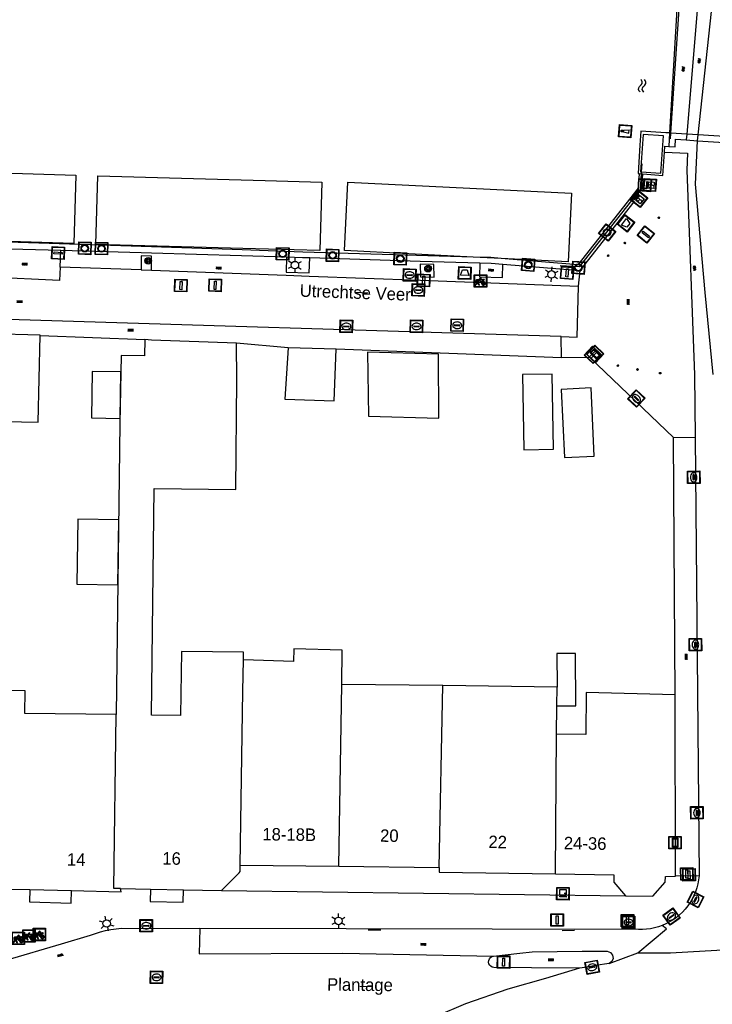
# Model space of a CAD drawing. Header units: metres. Extents: x 93870 to 95789, y 463036 to 464040.
# Tile 164 of 256: x 94489 to 94545, y 463390 to 463469. Entities that reach past the tile are written whole.
import ezdxf
from ezdxf.enums import TextEntityAlignment as Align

# ---------------------------------------------------------------- set-up
doc = ezdxf.new("R2010")
doc.units = ezdxf.units.M
doc.header["$LTSCALE"] = 25.4
for name, color, linetype in [('B_BEBOUWINGSGRENS_0', 1, 'Continuous'), ('B_LUIFEL_1', 200, 'Continuous'), ('B_TUSSENMUUR_0', 7, 'Continuous'), ('B_WOONBOOT_LIJN_0', 1, 'Continuous'), ('G_GRENS_ALGEMEEN_0', 7, 'Continuous'), ('K_KUNSTWERKGRENS_0', 1, 'Continuous'), ('K_KUNSTWERKGRENS_1', 1, 'Continuous'), ('Q_BALUSTRADE_LIJN_1', 193, 'Continuous'), ('Q_BLOEMBAK_0', 93, 'Continuous'), ('Q_BOOM_0', 3, 'Continuous'), ('Q_BRANDKRAAN_0', 5, 'Continuous'), ('Q_CAI-KAST_0', 10, 'Continuous'), ('Q_ELEKTRAKAST_0', 7, 'Continuous'), ('Q_FIETSENREK_0', 6, 'Continuous'), ('Q_INSPECTIE_OF_RIOOLPUT_0', 253, 'Continuous'), ('Q_KOLK_0', 254, 'Continuous'), ('Q_LICHTMAST_0', 2, 'Continuous'), ('Q_LIJNAFWATERING_LIJN_0', 7, 'Continuous'), ('Q_MEERPAAL_0', 7, 'Continuous'), ('Q_MEERRING_0', 7, 'Continuous'), ('Q_SLAGBOOM_0', 7, 'Continuous'), ('Q_STRAATNAAMBORD_0', 7, 'Continuous'), ('Q_VERKEERSBORDPAAL_0', 40, 'Continuous'), ('Q_VERKEERSREGELINSTALLATIEPAAL', 40, 'Continuous'), ('Q_WATERLEIDINGPUT_0', 5, 'Continuous'), ('Q_ZAND_ZOUTBAK_0', 7, 'Continuous'), ('S_GBKN_SYMBOOL_GV_GROOT_0', 7, 'Continuous'), ('S_GBKN_SYMBOOL_GV_GROOT_1', 7, 'Continuous'), ('S_GBKN_SYMBOOL_OV_GROOT_0', 7, 'Continuous'), ('S_GBKN_SYMBOOL_WATER_0', 7, 'Continuous'), ('T_HEK_0', 57, 'Continuous'), ('T_HEK_LIJN_0', 6, 'Continuous'), ('T_MUUR_30CM_0', 10, 'Continuous'), ('V_WEGGRENS_0', 7, 'Continuous'), ('V_WEGGRENS_1', 7, 'Continuous'), ('W_WATERGRENS_0', 5, 'Continuous'), ('Z_GBKN_HUISNUMMER_0', 252, 'Continuous'), ('Z_STRAATNAAM_0', 252, 'Continuous')]:
    doc.layers.add(name, color=color, linetype=linetype)
for name, color, linetype, true_color in [('Q_AFSLUITPAAL_0', 7, 'Continuous', 0xf86a3a), ('Q_PAAL_STEEN_0', 7, 'Continuous', 0xa97373), ('Q_PAALTJE_0', 7, 'Continuous', 0x666666)]:
    doc.layers.add(name, color=color, linetype=linetype, true_color=true_color)

# ---------------------------------------------------------------- blocks, each defined once
blk = doc.blocks.new('Q_BLOEMBAK')
for points in [[(-0.5, 0.5), (0.5, 0.5), (0.5, -0.5), (-0.5, -0.5)], [(-0.336, 0.197), (0.331, 0.197), (0.19, -0.251), (-0.196, -0.251)]]:
    blk.add_lwpolyline(points, close=True)
blk.add_lwpolyline([(-0.442, 0.464), (0.438, 0.464, -0.414214), (0.459, 0.442), (0.459, -0.437, -0.414214), (0.438, -0.459), (-0.442, -0.459, -0.414214), (-0.463, -0.437), (-0.463, 0.442), (-0.463, 0.444), (-0.463, 0.446), (-0.463, 0.448), (-0.462, 0.45), (-0.461, 0.451), (-0.46, 0.453), (-0.459, 0.455), (-0.458, 0.456), (-0.457, 0.457), (-0.456, 0.459), (-0.454, 0.46), (-0.453, 0.461), (-0.451, 0.462), (-0.449, 0.462), (-0.447, 0.463), (-0.446, 0.463), (-0.444, 0.464), (-0.442, 0.464)], format="xyb")
blk = doc.blocks.new('Q_ZAND_ZOUTBAK')
for points in [[(-0.5, 0.5), (0.5, 0.5), (0.5, -0.5), (-0.5, -0.5)], [(-0.336, 0.197), (0.331, 0.197), (0.19, -0.251), (-0.196, -0.251)]]:
    blk.add_lwpolyline(points, close=True)
blk.add_lwpolyline([(-0.442, 0.464), (0.438, 0.464, -0.414214), (0.459, 0.442), (0.459, -0.437, -0.414214), (0.438, -0.459), (-0.442, -0.459, -0.414214), (-0.463, -0.437), (-0.463, 0.442), (-0.463, 0.444), (-0.463, 0.446), (-0.463, 0.448), (-0.462, 0.45), (-0.461, 0.451), (-0.46, 0.453), (-0.459, 0.455), (-0.458, 0.456), (-0.457, 0.457), (-0.456, 0.459), (-0.454, 0.46), (-0.453, 0.461), (-0.451, 0.462), (-0.449, 0.462), (-0.447, 0.463), (-0.446, 0.463), (-0.444, 0.464), (-0.442, 0.464)], format="xyb")
blk = doc.blocks.new('Q_STRAATNAAMBORD')
for points in [[(-0.5, 0.5), (0.5, 0.5), (0.5, -0.5), (-0.5, -0.5)], [(-0.369, 0.22), (0.358, 0.22), (0.358, -0.214), (-0.369, -0.214)]]:
    blk.add_lwpolyline(points, close=True)
for points in [[(-0.442, 0.464), (0.438, 0.464, -0.414214), (0.459, 0.442), (0.459, -0.437, -0.414214), (0.438, -0.459), (-0.442, -0.459, -0.414214), (-0.463, -0.437), (-0.463, 0.442), (-0.463, 0.444), (-0.463, 0.446), (-0.463, 0.448), (-0.462, 0.45), (-0.461, 0.451), (-0.46, 0.453), (-0.459, 0.455), (-0.458, 0.456), (-0.457, 0.457), (-0.456, 0.459), (-0.454, 0.46), (-0.453, 0.461), (-0.451, 0.462), (-0.449, 0.462), (-0.447, 0.463), (-0.446, 0.463), (-0.444, 0.464), (-0.442, 0.464)], [(-0.287, 0.16), (0.281, 0.16, -0.414214), (0.303, 0.139), (0.303, -0.134, -0.414214), (0.281, -0.156), (-0.287, -0.156, -0.414214), (-0.308, -0.134), (-0.308, 0.139), (-0.308, 0.14), (-0.308, 0.142), (-0.307, 0.144), (-0.307, 0.146), (-0.306, 0.148), (-0.305, 0.149), (-0.304, 0.151), (-0.303, 0.152), (-0.302, 0.154), (-0.3, 0.155), (-0.299, 0.156), (-0.297, 0.157), (-0.296, 0.158), (-0.294, 0.159), (-0.292, 0.159), (-0.29, 0.16), (-0.288, 0.16), (-0.287, 0.16)]]:
    blk.add_lwpolyline(points, format="xyb")
blk = doc.blocks.new('Q_CAI-KAST')
for points in [[(-0.5, 0.5), (0.5, 0.5), (0.5, -0.5), (-0.5, -0.5)], [(-0.262, 0.264), (0.25, 0.264), (0.25, 0.187), (-0.262, 0.187)], [(-0.262, 0.107), (0.25, 0.107), (0.25, -0.332), (-0.262, -0.332)]]:
    blk.add_lwpolyline(points, close=True)
blk.add_lwpolyline([(-0.442, 0.464), (0.438, 0.464, -0.414214), (0.459, 0.442), (0.459, -0.437, -0.414214), (0.438, -0.459), (-0.442, -0.459, -0.414214), (-0.463, -0.437), (-0.463, 0.442), (-0.463, 0.444), (-0.463, 0.446), (-0.463, 0.448), (-0.462, 0.45), (-0.461, 0.451), (-0.46, 0.453), (-0.459, 0.455), (-0.458, 0.456), (-0.457, 0.457), (-0.456, 0.459), (-0.454, 0.46), (-0.453, 0.461), (-0.451, 0.462), (-0.449, 0.462), (-0.447, 0.463), (-0.446, 0.463), (-0.444, 0.464), (-0.442, 0.464)], format="xyb")
blk.add_circle((-0.177, -0.034), 0.0354)
blk = doc.blocks.new('Q_ELEKTRAKAST')
for points in [[(-0.5, 0.5), (0.5, 0.5), (0.5, -0.5), (-0.5, -0.5)], [(-0.262, 0.264), (0.25, 0.264), (0.25, 0.187), (-0.262, 0.187)], [(-0.262, 0.107), (0.25, 0.107), (0.25, -0.332), (-0.262, -0.332)]]:
    blk.add_lwpolyline(points, close=True)
blk.add_lwpolyline([(-0.442, 0.464), (0.438, 0.464, -0.414214), (0.459, 0.442), (0.459, -0.437, -0.414214), (0.438, -0.459), (-0.442, -0.459, -0.414214), (-0.463, -0.437), (-0.463, 0.442), (-0.463, 0.444), (-0.463, 0.446), (-0.463, 0.448), (-0.462, 0.45), (-0.461, 0.451), (-0.46, 0.453), (-0.459, 0.455), (-0.458, 0.456), (-0.457, 0.457), (-0.456, 0.459), (-0.454, 0.46), (-0.453, 0.461), (-0.451, 0.462), (-0.449, 0.462), (-0.447, 0.463), (-0.446, 0.463), (-0.444, 0.464), (-0.442, 0.464)], format="xyb")
blk.add_lwpolyline([(-0.177, 0.001, -1), (-0.177, -0.069, -1)], format="xyb", close=True)
blk.add_lwpolyline([(0.044, 0.088), (-0.056, -0.112), (0.044, -0.112), (-0.056, -0.312)])
blk = doc.blocks.new('Q_LICHTMAST')
for points in [[(-0.26, 0.15), (-0.52, 0.3)], [(0, 0.3), (0, 0.6)], [(0.26, 0.15), (0.52, 0.3)], [(-0.26, -0.15), (-0.52, -0.3)], [(0, -0.3), (0, -0.6)], [(0.26, -0.15), (0.52, -0.3)]]:
    blk.add_lwpolyline(points)
blk.add_circle((0, 0), 0.3)
blk = doc.blocks.new('Q_VERKEERSREGELINSTALLATIEPAAL')
for points in [[(-0.5, 0.5), (0.5, 0.5), (0.5, -0.5), (-0.5, -0.5)], [(-0.08, 0.333), (0.071, 0.333), (0.071, -0.329), (-0.08, -0.329)]]:
    blk.add_lwpolyline(points, close=True)
blk.add_lwpolyline([(-0.442, 0.464), (0.438, 0.464, -0.414214), (0.459, 0.442), (0.459, -0.437, -0.414214), (0.438, -0.459), (-0.442, -0.459, -0.414214), (-0.463, -0.437), (-0.463, 0.442), (-0.463, 0.444), (-0.463, 0.446), (-0.463, 0.448), (-0.462, 0.45), (-0.461, 0.451), (-0.46, 0.453), (-0.459, 0.455), (-0.458, 0.456), (-0.457, 0.457), (-0.456, 0.459), (-0.454, 0.46), (-0.453, 0.461), (-0.451, 0.462), (-0.449, 0.462), (-0.447, 0.463), (-0.446, 0.463), (-0.444, 0.464), (-0.442, 0.464)], format="xyb")
blk = doc.blocks.new('Q_VERKEERSBORDPAAL')
for points in [[(-0.5, 0.5), (0.5, 0.5), (0.5, -0.5), (-0.5, -0.5)], [(-0.08, 0.333), (0.071, 0.333), (0.071, -0.329), (-0.08, -0.329)]]:
    blk.add_lwpolyline(points, close=True)
blk.add_lwpolyline([(-0.442, 0.464), (0.438, 0.464, -0.414214), (0.459, 0.442), (0.459, -0.437, -0.414214), (0.438, -0.459), (-0.442, -0.459, -0.414214), (-0.463, -0.437), (-0.463, 0.442), (-0.463, 0.444), (-0.463, 0.446), (-0.463, 0.448), (-0.462, 0.45), (-0.461, 0.451), (-0.46, 0.453), (-0.459, 0.455), (-0.458, 0.456), (-0.457, 0.457), (-0.456, 0.459), (-0.454, 0.46), (-0.453, 0.461), (-0.451, 0.462), (-0.449, 0.462), (-0.447, 0.463), (-0.446, 0.463), (-0.444, 0.464), (-0.442, 0.464)], format="xyb")
blk = doc.blocks.new('Q_AFSLUITPAAL')
for points in [[(-0.5, 0.5), (0.5, 0.5), (0.5, -0.5), (-0.5, -0.5)], [(-0.08, 0.333), (0.071, 0.333), (0.071, -0.329), (-0.08, -0.329)]]:
    blk.add_lwpolyline(points, close=True)
blk.add_lwpolyline([(-0.442, 0.464), (0.438, 0.464, -0.414214), (0.459, 0.442), (0.459, -0.437, -0.414214), (0.438, -0.459), (-0.442, -0.459, -0.414214), (-0.463, -0.437), (-0.463, 0.442), (-0.463, 0.444), (-0.463, 0.446), (-0.463, 0.448), (-0.462, 0.45), (-0.461, 0.451), (-0.46, 0.453), (-0.459, 0.455), (-0.458, 0.456), (-0.457, 0.457), (-0.456, 0.459), (-0.454, 0.46), (-0.453, 0.461), (-0.451, 0.462), (-0.449, 0.462), (-0.447, 0.463), (-0.446, 0.463), (-0.444, 0.464), (-0.442, 0.464)], format="xyb")
blk = doc.blocks.new('Q_PAAL_STEEN')
for points in [[(-0.5, 0.5), (0.5, 0.5), (0.5, -0.5), (-0.5, -0.5)], [(-0.08, 0.333), (0.071, 0.333), (0.071, -0.329), (-0.08, -0.329)]]:
    blk.add_lwpolyline(points, close=True)
blk.add_lwpolyline([(-0.442, 0.464), (0.438, 0.464, -0.414214), (0.459, 0.442), (0.459, -0.437, -0.414214), (0.438, -0.459), (-0.442, -0.459, -0.414214), (-0.463, -0.437), (-0.463, 0.442), (-0.463, 0.444), (-0.463, 0.446), (-0.463, 0.448), (-0.462, 0.45), (-0.461, 0.451), (-0.46, 0.453), (-0.459, 0.455), (-0.458, 0.456), (-0.457, 0.457), (-0.456, 0.459), (-0.454, 0.46), (-0.453, 0.461), (-0.451, 0.462), (-0.449, 0.462), (-0.447, 0.463), (-0.446, 0.463), (-0.444, 0.464), (-0.442, 0.464)], format="xyb")
blk = doc.blocks.new('Q_PAALTJE')
at = {"color": 251, "true_color": 0x666666, "xscale": 0.1, "yscale": 0.1, "zscale": 0.01}
blk.add_blockref('Q_PAAL_STEEN', (0, 0), dxfattribs=at)
blk = doc.blocks.new('Q_KOLK')
blk.add_lwpolyline([(-0.5, 0.5), (0.5, 0.5), (0.5, -0.5), (-0.5, -0.5)], close=True)
for points in [[(-0.442, 0.464), (0.438, 0.464, -0.414214), (0.459, 0.442), (0.459, -0.437, -0.414214), (0.438, -0.459), (-0.442, -0.459, -0.414214), (-0.463, -0.437), (-0.463, 0.442, -0.414214), (-0.442, 0.464)], [(-0.345, 0.105, 0.380426), (-0.276, -0.18)], [(-0.008, 0.266, 0.240218), (-0.345, 0.105)], [(-0.194, 0.045, 0.853344), (-0.194, -0.032)], [(0.331, 0.111, 0.240191), (-0.008, 0.266)], [(0.185, -0.032, 0.849746), (0.185, 0.045)], [(0.267, -0.176, 0.380426), (0.331, 0.111)], [(-0.276, -0.18, 0.148452), (0.012, -0.257)], [(0.012, -0.257, 0.131742), (0.267, -0.176)]]:
    blk.add_lwpolyline(points, format="xyb")
for points in [[(-0.194, 0.045), (0.185, 0.045)], [(0.185, -0.032), (-0.194, -0.032)]]:
    blk.add_lwpolyline(points)
blk = doc.blocks.new('Q_BRANDKRAAN')
blk.add_lwpolyline([(-0.5, 0.5), (0.5, 0.5), (0.5, -0.5), (-0.5, -0.5)], close=True)
for points in [[(-0.442, 0.464), (0.438, 0.464, -0.414214), (0.459, 0.442), (0.459, -0.437, -0.414214), (0.438, -0.459), (-0.442, -0.459, -0.414214), (-0.463, -0.437), (-0.463, 0.442), (-0.463, 0.444), (-0.463, 0.446), (-0.463, 0.448), (-0.462, 0.45), (-0.461, 0.451), (-0.46, 0.453), (-0.459, 0.455), (-0.458, 0.456), (-0.457, 0.457), (-0.456, 0.459), (-0.454, 0.46), (-0.453, 0.461), (-0.451, 0.462), (-0.449, 0.462), (-0.447, 0.463), (-0.446, 0.463), (-0.444, 0.464), (-0.442, 0.464)], [(-0.345, 0.105, 0.380426), (-0.276, -0.18)], [(-0.008, 0.266, 0.240218), (-0.345, 0.105)], [(-0.194, 0.045, 0.853344), (-0.194, -0.032)], [(0.331, 0.111, 0.240191), (-0.008, 0.266)], [(0.185, -0.032, 0.849746), (0.185, 0.045)], [(0.267, -0.176, 0.380426), (0.331, 0.111)], [(-0.276, -0.18, 0.148452), (0.012, -0.257)], [(0.012, -0.257, 0.131742), (0.267, -0.176)]]:
    blk.add_lwpolyline(points, format="xyb")
for points in [[(-0.194, 0.045), (0.185, 0.045)], [(0.185, -0.032), (-0.194, -0.032)]]:
    blk.add_lwpolyline(points)
blk = doc.blocks.new('Q_WATERLEIDINGPUT')
blk.add_lwpolyline([(-0.5, 0.5), (0.5, 0.5), (0.5, -0.5), (-0.5, -0.5)], close=True)
for points in [[(-0.442, 0.464), (0.438, 0.464, -0.414214), (0.459, 0.442), (0.459, -0.437, -0.414214), (0.438, -0.459), (-0.442, -0.459, -0.414214), (-0.463, -0.437), (-0.463, 0.442), (-0.463, 0.444), (-0.463, 0.446), (-0.463, 0.448), (-0.462, 0.45), (-0.461, 0.451), (-0.46, 0.453), (-0.459, 0.455), (-0.458, 0.456), (-0.457, 0.457), (-0.456, 0.459), (-0.454, 0.46), (-0.453, 0.461), (-0.451, 0.462), (-0.449, 0.462), (-0.447, 0.463), (-0.446, 0.463), (-0.444, 0.464), (-0.442, 0.464)], [(-0.345, 0.105, 0.380426), (-0.276, -0.18)], [(-0.008, 0.266, 0.240218), (-0.345, 0.105)], [(-0.194, 0.045, 0.853344), (-0.194, -0.032)], [(0.331, 0.111, 0.240191), (-0.008, 0.266)], [(0.185, -0.032, 0.849746), (0.185, 0.045)], [(0.267, -0.176, 0.380426), (0.331, 0.111)], [(-0.276, -0.18, 0.148452), (0.012, -0.257)], [(0.012, -0.257, 0.131742), (0.267, -0.176)]]:
    blk.add_lwpolyline(points, format="xyb")
for points in [[(-0.194, 0.045), (0.185, 0.045)], [(0.185, -0.032), (-0.194, -0.032)]]:
    blk.add_lwpolyline(points)
blk = doc.blocks.new('Q_INSPECTIE_OF_RIOOLPUT')
blk.add_lwpolyline([(-0.5, 0.5), (0.5, 0.5), (0.5, -0.5), (-0.5, -0.5)], close=True)
for points in [[(-0.442, 0.464), (0.438, 0.464, -0.414214), (0.459, 0.442), (0.459, -0.437, -0.414214), (0.438, -0.459), (-0.442, -0.459, -0.414214), (-0.463, -0.437), (-0.463, 0.442), (-0.463, 0.444), (-0.463, 0.446), (-0.463, 0.448), (-0.462, 0.45), (-0.461, 0.451), (-0.46, 0.453), (-0.459, 0.455), (-0.458, 0.456), (-0.457, 0.457), (-0.456, 0.459), (-0.454, 0.46), (-0.453, 0.461), (-0.451, 0.462), (-0.449, 0.462), (-0.447, 0.463), (-0.446, 0.463), (-0.444, 0.464), (-0.442, 0.464)], [(-0.345, 0.105, 0.380426), (-0.276, -0.18)], [(-0.008, 0.266, 0.240218), (-0.345, 0.105)], [(-0.194, 0.045, 0.853344), (-0.194, -0.032)], [(0.331, 0.111, 0.240191), (-0.008, 0.266)], [(0.185, -0.032, 0.849746), (0.185, 0.045)], [(0.267, -0.176, 0.380426), (0.331, 0.111)], [(-0.276, -0.18, 0.148452), (0.012, -0.257)], [(0.012, -0.257, 0.131742), (0.267, -0.176)]]:
    blk.add_lwpolyline(points, format="xyb")
for points in [[(-0.194, 0.045), (0.185, 0.045)], [(0.185, -0.032), (-0.194, -0.032)]]:
    blk.add_lwpolyline(points)
blk = doc.blocks.new('Q_SLAGBOOM')
blk.add_lwpolyline([(-0.5, 0.5), (0.5, 0.5), (0.5, -0.5), (-0.5, -0.5)], close=True)
blk.add_lwpolyline([(-0.442, 0.464), (0.438, 0.464, -0.414214), (0.459, 0.442), (0.459, -0.437, -0.414214), (0.438, -0.459), (-0.442, -0.459, -0.414214), (-0.463, -0.437), (-0.463, 0.442), (-0.463, 0.444), (-0.463, 0.446), (-0.463, 0.448), (-0.462, 0.45), (-0.461, 0.451), (-0.46, 0.453), (-0.459, 0.455), (-0.458, 0.456), (-0.457, 0.457), (-0.456, 0.459), (-0.454, 0.46), (-0.453, 0.461), (-0.451, 0.462), (-0.449, 0.462), (-0.447, 0.463), (-0.446, 0.463), (-0.444, 0.464), (-0.442, 0.464)], format="xyb")
for points in [[(-0.29, 0.043), (-0.375, 0.043), (-0.375, 0.105)], [(-0.375, 0.105), (-0.29, 0.105)], [(-0.29, 0.105), (-0.29, 0.204)], [(-0.29, 0.204), (-0.226, 0.204), (-0.226, 0.105)], [(-0.226, 0.043), (-0.226, -0.197), (-0.29, -0.197), (-0.29, 0.043)], [(-0.226, 0.105), (0.37, 0.105), (0.37, 0.043), (-0.226, 0.043)]]:
    blk.add_lwpolyline(points)
blk = doc.blocks.new('Q_FIETSENREK')
for points in [[(-0.5, 0.5), (0.5, 0.5), (0.5, -0.5), (-0.5, -0.5)], [(-0.063, 0.145), (0.184, 0.054), (0.037, -0.093)]]:
    blk.add_lwpolyline(points, close=True)
for points in [[(-0.442, 0.464), (0.438, 0.464, -0.414214), (0.459, 0.442), (0.459, -0.437, -0.414214), (0.438, -0.459), (-0.442, -0.459, -0.414214), (-0.463, -0.437), (-0.463, 0.442), (-0.463, 0.444), (-0.463, 0.446), (-0.463, 0.448), (-0.462, 0.45), (-0.461, 0.451), (-0.46, 0.453), (-0.459, 0.455), (-0.458, 0.456), (-0.457, 0.457), (-0.456, 0.459), (-0.454, 0.46), (-0.453, 0.461), (-0.451, 0.462), (-0.449, 0.462), (-0.447, 0.463), (-0.446, 0.463), (-0.444, 0.464), (-0.442, 0.464)], [(-0.181, 0.106, 0.847256), (-0.324, -0.144)], [(-0.193, 0.075, 0.842492), (-0.305, -0.118)], [(-0.171, 0.065, 0.053288), (-0.193, 0.075)], [(-0.185, -0.134, 0.502492), (-0.147, 0.044)], [(-0.149, 0.089, 0.06236), (-0.181, 0.106)], [(-0.165, -0.161, 0.494489), (-0.125, 0.068)], [(-0.324, -0.144, 0.089606), (-0.421, -0.348)], [(-0.296, -0.162, 0.110942), (-0.375, -0.348)], [(-0.294, -0.105, 0.006942), (-0.305, -0.118)], [(-0.296, -0.162, 0.02458), (-0.283, -0.168)], [(-0.212, -0.105, 0.381614), (-0.294, -0.105)], [(-0.283, -0.168, 0.148109), (-0.198, -0.173)], [(-0.223, -0.136, 0.533998), (-0.276, -0.136)], [(-0.276, -0.136, 0.009682), (-0.271, -0.138)], [(-0.271, -0.138, 0.120201), (-0.218, -0.144)], [(-0.218, -0.144, 0.003554), (-0.223, -0.136)], [(-0.185, -0.134, 0.017985), (-0.212, -0.105)], [(-0.122, -0.348, 0.075837), (-0.198, -0.173)], [(-0.075, -0.348, 0.094234), (-0.165, -0.161)], [(0.095, -0.16, 0.385208), (0.186, -0.333)], [(0.209, -0.054, 0.224648), (0.108, -0.128)], [(0.126, -0.171, 0.376993), (0.197, -0.303)], [(0.212, -0.086, 0.20829), (0.139, -0.139)], [(0.186, -0.333, 1), (0.287, -0.06)], [(0.197, -0.303, 1), (0.276, -0.09)], [(0.287, -0.06, 0.086253), (0.238, -0.051)], [(0.276, -0.09, 0.079305), (0.241, -0.083)]]:
    blk.add_lwpolyline(points, format="xyb")
for points in [[(-0.171, 0.065), (-0.263, -0.038), (-0.239, -0.059), (-0.147, 0.044)], [(0.081, 0.221), (-0.003, 0.252), (-0.149, 0.089)], [(-0.125, 0.068), (-0.086, 0.111), (0.018, -0.131), (0.095, -0.16)], [(0.238, -0.051), (0.229, 0.053), (0.261, 0.093), (0.302, 0.078), (0.314, 0.11), (0.192, 0.155), (0.18, 0.123), (0.231, 0.104), (0.207, 0.076), (-0.04, 0.167), (0, 0.216), (0.07, 0.191), (0.081, 0.221)], [(0.209, -0.054), (0.199, 0.029), (0.057, -0.108)], [(-0.421, -0.348), (-0.375, -0.348)], [(-0.122, -0.348), (-0.075, -0.348)], [(0.057, -0.108), (0.108, -0.128)], [(0.126, -0.171), (0.253, -0.218), (0.241, -0.083)], [(0.139, -0.139), (0.222, -0.17), (0.212, -0.086)]]:
    blk.add_lwpolyline(points)
blk = doc.blocks.new('Q_MEERRING')
blk.add_lwpolyline([(-0.5, 0.5), (0.5, 0.5), (0.5, -0.5), (-0.5, -0.5)], close=True)
blk.add_lwpolyline([(-0.442, 0.464), (0.438, 0.464, -0.414214), (0.459, 0.442), (0.459, -0.437, -0.414214), (0.438, -0.459), (-0.442, -0.459, -0.414214), (-0.463, -0.437), (-0.463, 0.442), (-0.463, 0.444), (-0.463, 0.446), (-0.463, 0.448), (-0.462, 0.45), (-0.461, 0.451), (-0.46, 0.453), (-0.459, 0.455), (-0.458, 0.456), (-0.457, 0.457), (-0.456, 0.459), (-0.454, 0.46), (-0.453, 0.461), (-0.451, 0.462), (-0.449, 0.462), (-0.447, 0.463), (-0.446, 0.463), (-0.444, 0.464), (-0.442, 0.464)], format="xyb")
for radius in [0.3, 0.3, 0.25, 0.25]:
    blk.add_circle((0, 0), radius)
blk = doc.blocks.new('Q_BOOM')
for radius in [0.27, 0.18, 0.09]:
    blk.add_circle((0, 0), radius)
blk = doc.blocks.new('Q_MEERPAAL')
for points in [[(-0.5, 0.5), (0.5, 0.5), (0.5, -0.5), (-0.5, -0.5)], [(-0.076, 0.32), (0.068, 0.32), (0.068, 0.17), (-0.076, 0.17)]]:
    blk.add_lwpolyline(points, close=True)
blk.add_lwpolyline([(-0.442, 0.464), (0.438, 0.464, -0.414214), (0.459, 0.442), (0.459, -0.437, -0.414214), (0.438, -0.459), (-0.442, -0.459, -0.414214), (-0.463, -0.437), (-0.463, 0.442), (-0.463, 0.444), (-0.463, 0.446), (-0.463, 0.448), (-0.462, 0.45), (-0.461, 0.451), (-0.46, 0.453), (-0.459, 0.455), (-0.458, 0.456), (-0.457, 0.457), (-0.456, 0.459), (-0.454, 0.46), (-0.453, 0.461), (-0.451, 0.462), (-0.449, 0.462), (-0.447, 0.463), (-0.446, 0.463), (-0.444, 0.464), (-0.442, 0.464)], format="xyb")
for points in [[(-0.076, 0.124), (-0.136, -0.311)], [(-0.076, 0.124), (0.068, 0.124)], [(0.068, 0.124), (0.122, -0.311)], [(-0.136, -0.311), (0.122, -0.311)]]:
    blk.add_lwpolyline(points)
blk = doc.blocks.new('S_GBKN_SYMBOOL_WATER')
for points in [[(-0.5, 0.15), (-0.438, 0.212), (-0.312, 0.275), (-0.188, 0.275), (-0.062, 0.212), (0, 0.15), (0.062, 0.087), (0.188, 0.025), (0.312, 0.025), (0.438, 0.087), (0.5, 0.15)], [(-0.5, -0.15), (-0.438, -0.087), (-0.312, -0.025), (-0.188, -0.025), (-0.062, -0.087), (0, -0.15), (0.062, -0.212), (0.188, -0.275), (0.312, -0.275), (0.438, -0.212), (0.5, -0.15)]]:
    blk.add_lwpolyline(points)
blk = doc.blocks.new('S_GBKN_SYMBOOL_OV_GROOT')
for points in [[(-0.21875, 0.0625), (0.21875, 0.0625)], [(-0.21875, 0), (0.21875, 0)], [(-0.1875, 0.0625), (-0.1875, 0)], [(-0.125, 0.09375), (-0.125, 0.0625)], [(-0.125, 0), (-0.125, -0.0625)], [(-0.0625, 0.0625), (-0.0625, 0)], [(0, 0.09375), (0, 0.0625)], [(0, 0), (0, -0.0625)], [(0.0625, 0.0625), (0.0625, 0)], [(0.125, 0.09375), (0.125, 0.0625)], [(0.125, 0), (0.125, -0.0625)], [(0.1875, 0.0625), (0.1875, 0)], [(-0.21875, -0.0625), (0.21875, -0.0625)], [(-0.1875, -0.0625), (-0.1875, -0.09375)], [(-0.0625, -0.0625), (-0.0625, -0.09375)], [(0.0625, -0.0625), (0.0625, -0.09375)], [(0.1875, -0.0625), (0.1875, -0.09375)]]:
    blk.add_lwpolyline(points)
blk = doc.blocks.new('S_GBKN_SYMBOOL_GV_GROOT')
for points in [[(-0.1875, 0.03125), (-0.09375, 0.09375)], [(-0.1875, -0.0625), (0.0625, 0.09375)], [(-0.1875, 0.09375), (0.125, -0.09375)], [(-0.1875, 0), (-0.03125, -0.09375)], [(-0.125, -0.09375), (0.1875, 0.09375)], [(-0.0625, 0.09375), (0.1875, -0.0625)], [(0.03125, -0.09375), (0.1875, 0)], [(0.09375, 0.09375), (0.1875, 0.03125)]]:
    blk.add_lwpolyline(points)

msp = doc.modelspace()

# ---------------------------------------------------------------- linework, layer by layer
at = {"layer": 'B_BEBOUWINGSGRENS_0'}
for p, q in [((94514.831, 463442.915), (94510.978, 463443.025)), ((94535.312, 463439.793), (94532.906, 463439.68)), ((94497.47, 463436.94), (94497.18, 463413.57)), ((94523.399, 463415.893), (94515.284, 463415.994)), ((94532.58, 463415.78), (94523.399, 463415.893)), ((94532.564, 463414.26), (94532.58, 463415.78)), ((94542.08, 463400.585), (94542.077, 463415.155)), ((94532.54, 463411.99), (94532.564, 463414.26)), ((94507.126, 463401.491), (94515.055, 463401.396)), ((94515.055, 463401.396), (94523.1, 463401.3)), ((94490.229, 463399.521), (94493.569, 463399.439)), ((94497.52, 463399.6), (94499.931, 463399.551)), ((94499.931, 463399.551), (94502.58, 463399.5)), ((94502.58, 463399.5), (94505.63, 463399.44))]:
    msp.add_line(p, q, dxfattribs=at)
for points in [[(94486.895, 463437.135), (94490.894, 463437.041), (94491.057, 463443.991)], [(94491.057, 463443.991), (94491.058, 463444.04), (94487.059, 463444.133)], [(94499.48, 463443.69), (94499.453, 463442.381), (94497.572, 463442.402), (94497.47, 463436.94)], [(94506.845, 463443.393), (94500, 463443.636), (94499.48, 463443.69)], [(94507.384, 463417.964), (94507.393, 463418.57), (94502.416, 463418.644), (94502.34, 463413.5), (94500, 463413.52), (94500.21, 463431.73), (94506.78, 463431.65), (94506.865, 463440.43), (94506.845, 463443.393)], [(94510.978, 463443.025), (94510.716, 463438.898), (94514.67, 463438.758), (94514.831, 463442.915)], [(94532.906, 463439.68), (94533.168, 463434.207), (94535.569, 463434.32), (94535.312, 463439.793)], [(94515.284, 463415.994), (94515.327, 463418.744), (94511.431, 463418.844), (94511.415, 463417.818), (94507.384, 463417.964)], [(94532.564, 463414.26), (94534.1, 463414.28), (94534.06, 463418.47), (94532.55, 463418.46), (94532.58, 463415.78)], [(94497.18, 463413.57), (94489.83, 463413.66), (94489.85, 463415.47), (94486.69, 463415.51), (94486.67, 463414.01)], [(94542.077, 463415.155), (94534.93, 463415.33), (94534.9, 463411.96), (94532.54, 463411.99)], [(94505.63, 463399.44), (94507.045, 463400.864), (94507.14, 463400.959), (94507.126, 463401.491)], [(94523.1, 463401.3), (94523.1, 463400.93), (94532.441, 463400.77)], [(94532.441, 463400.77), (94537.15, 463400.69), (94537.142, 463400.126), (94538.063, 463399.01)], [(94538.063, 463399.01), (94540.261, 463398.986), (94541.273, 463400.102), (94541.288, 463400.57), (94542.08, 463400.585)], [(94486.13, 463399.78), (94486.19, 463399.57), (94490.229, 463399.521)], [(94493.569, 463399.439), (94497.57, 463399.34), (94497.52, 463399.6)]]:
    msp.add_lwpolyline(points, dxfattribs=at)
at = {"layer": 'B_LUIFEL_1'}
for points in [[(94523.061, 463442.507), (94517.366, 463442.676), (94517.43, 463437.535), (94523.078, 463437.367), (94523.061, 463442.507)], [(94497.477, 463437.337), (94497.547, 463441.083), (94495.247, 463441.126), (94495.178, 463437.38), (94497.477, 463437.337)], [(94532.198, 463440.903), (94529.798, 463440.861), (94529.904, 463434.83), (94532.303, 463434.872), (94532.198, 463440.903)], [(94497.374, 463429.21), (94494.087, 463429.251), (94494.021, 463424.031), (94497.309, 463423.99), (94497.374, 463429.21)], [(94490.229, 463399.521), (94490.204, 463398.522), (94493.545, 463398.439), (94493.569, 463399.439)], [(94499.931, 463399.551), (94499.912, 463398.551), (94502.561, 463398.501), (94502.58, 463399.5)]]:
    msp.add_lwpolyline(points, dxfattribs=at)
at = {"layer": 'B_TUSSENMUUR_0'}
for p, q in [((94515.055, 463401.396), (94515.284, 463415.994)), ((94523.1, 463401.3), (94523.399, 463415.893)), ((94532.441, 463400.77), (94532.54, 463411.99))]:
    msp.add_line(p, q, dxfattribs=at)
for points in [[(94507.126, 463401.491), (94507.345, 463415.452), (94507.384, 463417.964)], [(94497.52, 463399.6), (94496.98, 463399.611), (94497.18, 463413.57)]]:
    msp.add_lwpolyline(points, dxfattribs=at)
at = {"layer": 'B_WOONBOOT_LIJN_0'}
for p, q in [((94495.691, 463456.811), (94509.147, 463456.439)), ((94528.087, 463450.194), (94525.845, 463450.305))]:
    msp.add_line(p, q, dxfattribs=at)
for points in [[(94475.941, 463457.441), (94493.932, 463456.878), (94493.76, 463451.381), (94475.769, 463451.943), (94475.941, 463457.441)], [(94507.329, 463450.987), (94495.539, 463451.313), (94495.691, 463456.811)], [(94509.147, 463456.439), (94513.684, 463456.313), (94513.532, 463450.815), (94507.329, 463450.987)], [(94525.845, 463450.305), (94515.496, 463450.817), (94515.768, 463456.31)], [(94515.768, 463456.31), (94533.746, 463455.42), (94533.474, 463449.927), (94528.087, 463450.194)]]:
    msp.add_lwpolyline(points, dxfattribs=at)
at = {"layer": 'G_GRENS_ALGEMEEN_0'}
for points in [[(94510.861, 463450.313), (94512.124, 463450.276), (94512.71, 463450.258)], [(94526.37, 463449.83), (94527.279, 463449.802), (94528.218, 463449.727)]]:
    msp.add_lwpolyline(points, dxfattribs=at)
at = {"layer": 'K_KUNSTWERKGRENS_0'}
for p, q in [((94541.722, 463460.258), (94541.616, 463460.265)), ((94542.995, 463460.176), (94541.722, 463460.258)), ((94543.906, 463460.118), (94542.995, 463460.176)), ((94548.225, 463459.842), (94543.906, 463460.118)), ((94542.955, 463459.705), (94543.854, 463459.638)), ((94543.854, 463459.638), (94548.177, 463459.349)), ((94539.161, 463457.006), (94539.33, 463456.992)), ((94539.33, 463456.992), (94539.465, 463456.98))]:
    msp.add_line(p, q, dxfattribs=at)
for points in [[(94541.616, 463460.265), (94541.312, 463460.284), (94539.294, 463460.413), (94539.216, 463459.279), (94539.093, 463457.003), (94539.161, 463457.006)], [(94539.508, 463460.147), (94539.291, 463457.141), (94539.34, 463457.137)], [(94539.34, 463457.137), (94540.91, 463457.024), (94541.127, 463460.03), (94539.508, 463460.147)], [(94541.554, 463459.178), (94542.052, 463459.153), (94542.104, 463459.756), (94542.955, 463459.705)], [(94539.465, 463456.98), (94541.072, 463456.844), (94541.208, 463458.715)], [(94541.208, 463458.715), (94541.243, 463459.194), (94541.554, 463459.178)]]:
    msp.add_lwpolyline(points, dxfattribs=at)
at = {"layer": 'K_KUNSTWERKGRENS_1'}
for p, q in [((94542.188, 463470.207), (94541.616, 463460.265)), ((94541.616, 463460.265), (94541.554, 463459.178))]:
    msp.add_line(p, q, dxfattribs=at)
at = {"layer": 'Q_BALUSTRADE_LIJN_1'}
for p, q in [((94541.722, 463460.258), (94542.382, 463470.194)), ((94541.692, 463459.803), (94541.722, 463460.258))]:
    msp.add_line(p, q, dxfattribs=at)
at = {"layer": 'Q_LIJNAFWATERING_LIJN_0'}
for p, q in [((94517.396, 463396.295), (94518.416, 463396.285)), ((94532.989, 463396.244), (94533.978, 463396.248))]:
    msp.add_line(p, q, dxfattribs=at)
at = {"layer": 'T_HEK_0'}
msp.add_line((94532.949, 463442.204), (94514.831, 463442.915), dxfattribs=at)
at = {"layer": 'T_HEK_LIJN_0'}
for p, q in [((94539.385, 463457.789), (94539.34, 463457.137)), ((94539.34, 463457.137), (94539.33, 463456.992))]:
    msp.add_line(p, q, dxfattribs=at)
msp.add_lwpolyline([(94539.33, 463456.992), (94539.244, 463455.733), (94534.362, 463449.525), (94532.841, 463449.595)], dxfattribs=at)
at = {"layer": 'T_MUUR_30CM_0'}
for p, q in [((94491.057, 463443.991), (94499.48, 463443.69)), ((94541.92, 463435.825), (94535.224, 463442.24)), ((94541.985, 463427.324), (94541.92, 463435.825)), ((94542.077, 463415.155), (94541.985, 463427.324))]:
    msp.add_line(p, q, dxfattribs=at)
at = {"layer": 'V_WEGGRENS_0'}
for p, q in [((94487.048, 463451.018), (94492.731, 463450.85)), ((94492.672, 463449.482), (94492.731, 463450.85)), ((94500, 463449.25), (94500, 463450.374)), ((94499.169, 463449.277), (94492.672, 463449.482)), ((94499.169, 463449.277), (94500, 463449.25)), ((94522.679, 463449.702), (94521.579, 463449.725)), ((94528.218, 463449.727), (94534.427, 463449.234)), ((94534.301, 463447.968), (94534.427, 463449.234)), ((94532.921, 463443.917), (94444.573, 463446.633)), ((94532.949, 463442.204), (94532.921, 463443.917)), ((94510.978, 463443.025), (94506.845, 463443.393)), ((94535.224, 463442.24), (94532.949, 463442.204)), ((94541.92, 463435.825), (94543.67, 463435.836)), ((94543.67, 463435.836), (94543.981, 463400.618)), ((94543.981, 463400.618), (94542.08, 463400.585)), ((94505.63, 463399.44), (94538.063, 463399.01)), ((94503.891, 463396.406), (94503.842, 463394.353)), ((94536.765, 463393.583), (94539.053, 463394.439)), ((94539.053, 463394.439), (94541.696, 463394.45))]:
    msp.add_line(p, q, dxfattribs=at)
for points in [[(94545.126, 463440.871), (94544.481, 463447.446), (94543.694, 463456.16), (94543.854, 463459.638)], [(94541.208, 463458.715), (94543.061, 463458.633), (94543.01, 463457.28), (94543.626, 463440.857), (94543.67, 463435.836)], [(94534.427, 463449.234), (94538.77, 463454.726), (94538.649, 463454.845), (94539.381, 463455.772), (94539.465, 463456.98)], [(94492.731, 463450.85), (94499.169, 463450.659), (94500.008, 463450.635), (94510.861, 463450.313)], [(94500, 463450.374), (94499.169, 463450.401), (94499.169, 463449.277)], [(94510.861, 463450.313), (94510.826, 463449.088), (94512.676, 463449.035), (94512.71, 463450.258)], [(94512.71, 463450.258), (94521.588, 463449.98), (94526.37, 463449.83)], [(94526.37, 463449.83), (94526.338, 463448.702), (94528.187, 463448.649), (94528.218, 463449.727)], [(94492.672, 463449.482), (94492.624, 463448.424), (94486.943, 463448.679)], [(94500, 463449.25), (94510.82, 463448.845), (94512.682, 463448.776), (94521.608, 463448.442), (94534.301, 463447.968)], [(94521.579, 463449.725), (94521.598, 463448.716), (94522.698, 463448.693), (94522.679, 463449.702)], [(94532.921, 463443.917), (94534.185, 463443.879), (94534.301, 463447.968)], [(94543.981, 463400.618), (94543.943, 463400.294), (94543.882, 463399.974), (94543.799, 463399.659), (94543.694, 463399.35), (94543.569, 463399.049), (94543.423, 463398.758), (94543.257, 463398.477), (94543.072, 463398.209), (94542.868, 463397.954), (94542.648, 463397.714), (94542.412, 463397.489)], [(94542.412, 463397.489), (94542.16, 463397.282), (94541.895, 463397.092), (94541.617, 463396.922), (94541.328, 463396.771), (94541.029, 463396.64)], [(94485.379, 463393.593), (94486.384, 463393.597), (94487.4, 463393.701), (94488.404, 463393.877), (94492.773, 463395.168), (94495.094, 463395.855), (94495.498, 463395.999), (94495.908, 463396.124), (94496.323, 463396.229), (94496.743, 463396.314), (94497.167, 463396.378), (94497.593, 463396.423), (94503.891, 463396.406)], [(94541.029, 463396.64), (94540.722, 463396.53), (94540.409, 463396.442), (94540.089, 463396.376), (94539.766, 463396.332), (94539.441, 463396.311), (94539.115, 463396.312), (94503.891, 463396.406)], [(94539.053, 463394.439), (94541.37, 463396.374), (94541.029, 463396.64)], [(94541.696, 463394.45), (94554.254, 463395.17), (94559.031, 463395.443)], [(94503.842, 463394.353), (94515.365, 463394.415), (94527.475, 463394.181)], [(94527.475, 463394.181), (94529.578, 463394.418), (94530.583, 463394.514), (94532.586, 463394.536), (94534.598, 463394.571), (94536.614, 463394.566)], [(94536.614, 463394.566), (94536.867, 463394.473), (94537.037, 463394.264), (94537.078, 463393.998), (94536.978, 463393.748), (94536.765, 463393.583)], [(94534.392, 463393.207), (94530.531, 463393.228), (94527.493, 463393.258), (94527.368, 463393.291), (94527.256, 463393.357), (94527.167, 463393.451), (94527.106, 463393.566), (94527.078, 463393.692), (94527.098, 463393.826), (94527.152, 463393.951), (94527.238, 463394.056), (94527.348, 463394.135), (94527.475, 463394.181)], [(94534.392, 463393.207), (94531.646, 463392.385), (94528.633, 463391.529), (94525.226, 463390.349), (94522.834, 463389.342), (94522.216, 463389.026)], [(94536.765, 463393.583), (94535.677, 463393.426), (94534.985, 463393.298), (94534.392, 463393.207)]]:
    msp.add_lwpolyline(points, dxfattribs=at)
at = {"layer": 'V_WEGGRENS_1'}
for p, q in [((94543.837, 463470.098), (94542.995, 463460.176)), ((94543.906, 463460.118), (94544.971, 463470.023)), ((94542.995, 463460.176), (94542.955, 463459.705)), ((94543.854, 463459.638), (94543.906, 463460.118))]:
    msp.add_line(p, q, dxfattribs=at)
at = {"layer": 'W_WATERGRENS_0'}
for points in [[(94539.161, 463457.006), (94539.104, 463455.83), (94534.255, 463449.671), (94528.087, 463450.194)], [(94507.292, 463450.876), (94500, 463451.131), (94474.457, 463451.963)], [(94525.845, 463450.305), (94512.169, 463450.705), (94507.292, 463450.876)], [(94528.087, 463450.194), (94527.269, 463450.263), (94525.845, 463450.305)]]:
    msp.add_lwpolyline(points, dxfattribs=at)
at = {"layer": 'Z_STRAATNAAM_0'}
for p, q in [((94516.373, 463447.475), (94517.372, 463447.438)), ((94516.751, 463391.758), (94517.751, 463391.749))]:
    msp.add_line(p, q, dxfattribs=at)

# ---------------------------------------------------------------- block references
at = {"layer": 'Q_AFSLUITPAAL_0', "rotation": 177.8563805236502}
msp.add_blockref('Q_AFSLUITPAAL', (94505.118, 463448.038), dxfattribs=at)
at = {"layer": 'Q_BLOEMBAK_0', "rotation": 177.8613735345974}
msp.add_blockref('Q_BLOEMBAK', (94525.161, 463449.02), dxfattribs=at)
at = {"layer": 'Q_BOOM_0'}
for p, rotation in [((94499.742, 463450.002), 90), ((94522.219, 463449.372), 178.8021718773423)]:
    msp.add_blockref('Q_BOOM', p, dxfattribs=dict(at, rotation=rotation))
at = {"layer": 'Q_BRANDKRAAN_0'}
for p, rotation in [((94515.649, 463444.738), 178.2391639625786), ((94541.774, 463397.352), 35.63980919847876)]:
    msp.add_blockref('Q_BRANDKRAAN', p, dxfattribs=dict(at, rotation=rotation))
at = {"layer": 'Q_CAI-KAST_0', "rotation": 179.2404112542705}
msp.add_blockref('Q_CAI-KAST', (94533.049, 463399.184), dxfattribs=at)
at = {"layer": 'Q_ELEKTRAKAST_0'}
for p, rotation in [((94540.033, 463456.086), 86.02225935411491), ((94539.165, 463454.977), 51.70382529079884)]:
    msp.add_blockref('Q_ELEKTRAKAST', p, dxfattribs=dict(at, rotation=rotation))
at = {"layer": 'Q_FIETSENREK_0'}
for p in [(94526.426, 463448.379), (94489.317, 463395.597), (94490.174, 463395.794), (94491.006, 463395.915)]:
    msp.add_blockref('Q_FIETSENREK', p, dxfattribs=at)
at = {"layer": 'Q_INSPECTIE_OF_RIOOLPUT_0'}
for p, rotation in [((94520.733, 463448.859), 177.8570618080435), ((94521.434, 463447.658), 177.8570618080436), ((94535.401, 463393.276), 10.47961698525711), ((94500.407, 463392.478), 179.3052028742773)]:
    msp.add_blockref('Q_INSPECTIE_OF_RIOOLPUT', p, dxfattribs=dict(at, rotation=rotation))
at = {"layer": 'Q_KOLK_0'}
for p, rotation in [((94538.951, 463438.947), 136.2277972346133), ((94543.557, 463432.626), 90.5059493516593), ((94543.697, 463419.181), 90.5059493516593), ((94543.814, 463405.685), 90.5059493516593), ((94499.58, 463396.615), 179.8453436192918), ((94538.316, 463396.886), 179.8470988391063)]:
    msp.add_blockref('Q_KOLK', p, dxfattribs=dict(at, rotation=rotation))
at = {"layer": 'Q_LICHTMAST_0'}
for p, rotation in [((94511.524, 463449.655), 178.3590021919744), ((94532.133, 463448.912), 175.4601896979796), ((94515.022, 463397.001), 179.8470988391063), ((94496.407, 463396.796), 11.44104387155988)]:
    msp.add_blockref('Q_LICHTMAST', p, dxfattribs=dict(at, rotation=rotation))
at = {"layer": 'Q_MEERPAAL_0', "rotation": 86.0652179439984}
msp.add_blockref('Q_MEERPAAL', (94538.05, 463460.41), dxfattribs=at)
at = {"layer": 'Q_MEERRING_0'}
for p, rotation in [((94536.598, 463452.27), 51.66352504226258), ((94494.645, 463451.007), 178.3006702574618), ((94495.991, 463450.984), 178.3006702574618), ((94510.541, 463450.559), 177.9918871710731), ((94514.549, 463450.435), 178.3233440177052), ((94519.988, 463450.165), 178.2064627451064), ((94530.266, 463449.668), 175.4601896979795), ((94534.292, 463449.446), 175.4601896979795)]:
    msp.add_blockref('Q_MEERRING', p, dxfattribs=dict(at, rotation=rotation))
at = {"layer": 'Q_PAAL_STEEN_0', "rotation": 177.8563805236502}
msp.add_blockref('Q_PAAL_STEEN', (94502.364, 463448.015), dxfattribs=at)
at = {"layer": 'Q_PAALTJE_0'}
for p, rotation in [((94540.755, 463453.472), 135.4774537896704), ((94538.022, 463451.424), 51.66352504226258), ((94536.681, 463450.403), 51.66352504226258), ((94537.455, 463441.579), 136.2277972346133), ((94539.039, 463441.271), 136.2277972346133), ((94540.864, 463440.973), 92.14806445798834)]:
    msp.add_blockref('Q_PAALTJE', p, dxfattribs=dict(at, rotation=rotation))
at = {"layer": 'Q_SLAGBOOM_0', "rotation": 86.02225935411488}
msp.add_blockref('Q_SLAGBOOM', (94539.618, 463456.073), dxfattribs=at)
at = {"layer": 'Q_STRAATNAAMBORD_0'}
for p, rotation in [((94535.641, 463442.511), 136.2277972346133), ((94542.059, 463403.282), 90.01179734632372)]:
    msp.add_blockref('Q_STRAATNAAMBORD', p, dxfattribs=dict(at, rotation=rotation))
at = {"layer": 'Q_VERKEERSBORDPAAL_0'}
for p, rotation in [((94492.507, 463450.623), 87.53044052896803), ((94521.862, 463448.429), 177.8613735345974), ((94533.383, 463449.029), 175.4601896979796), ((94535.451, 463442.449), 136.2277972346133), ((94532.588, 463397.082), 179.8470988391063), ((94538.233, 463397.017), 179.8470988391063), ((94528.28, 463393.693), 179.4342272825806)]:
    msp.add_blockref('Q_VERKEERSBORDPAAL', p, dxfattribs=dict(at, rotation=rotation))
at = {"layer": 'Q_VERKEERSREGELINSTALLATIEPAAL'}
for p, rotation in [((94539.714, 463452.114), 51.66352504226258), ((94543, 463400.77), 0.9945138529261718), ((94543.184, 463400.703), 0.9945138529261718)]:
    msp.add_blockref('Q_VERKEERSREGELINSTALLATIEPAAL', p, dxfattribs=dict(at, rotation=rotation))
at = {"layer": 'Q_WATERLEIDINGPUT_0'}
for p, rotation in [((94521.286, 463444.738), 178.2391639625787), ((94524.553, 463444.831), 178.2391639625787), ((94543.697, 463398.719), 63.35624587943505)]:
    msp.add_blockref('Q_WATERLEIDINGPUT', p, dxfattribs=dict(at, rotation=rotation))
at = {"layer": 'Q_ZAND_ZOUTBAK_0', "rotation": 51.66352504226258}
msp.add_blockref('Q_ZAND_ZOUTBAK', (94538.115, 463453.015), dxfattribs=at)
at = {"layer": 'S_GBKN_SYMBOOL_GV_GROOT_0', "rotation": 92.14806445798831}
msp.add_blockref('S_GBKN_SYMBOOL_GV_GROOT', (94543.641, 463449.4), dxfattribs=at)
at = {"layer": 'S_GBKN_SYMBOOL_GV_GROOT_1', "rotation": 85.14652347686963}
for p in [(94542.734, 463465.395), (94544.011, 463466.048)]:
    msp.add_blockref('S_GBKN_SYMBOOL_GV_GROOT', p, dxfattribs=at)
at = {"layer": 'S_GBKN_SYMBOOL_OV_GROOT_0'}
for p, rotation in [((94489.836, 463449.721), 177.4299202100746), ((94505.418, 463449.409), 177.8563805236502), ((94527.279, 463449.24), 175.4333543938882), ((94489.42, 463446.712), 178.2391639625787), ((94538.296, 463446.712), 88.3750236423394), ((94498.334, 463444.419), 178.2391639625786), ((94542.951, 463418.216), 90.5059493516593), ((94521.859, 463395.111), 178.8930186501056), ((94492.675, 463394.254), 15.22858674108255), ((94532.08, 463393.889), 0.6292843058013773)]:
    msp.add_blockref('S_GBKN_SYMBOOL_OV_GROOT', p, dxfattribs=dict(at, rotation=rotation))
at = {"layer": 'S_GBKN_SYMBOOL_WATER_0', "rotation": 86.7121335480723}
msp.add_blockref('S_GBKN_SYMBOOL_WATER', (94539.42, 463464.057), dxfattribs=at)

# ---------------------------------------------------------------- texts
at = {"layer": 'Z_GBKN_HUISNUMMER_0', "linetype": 'Continuous'}
for s, rotation, p in [('18-18B', 359.3, (94511.068, 463403.944)), ('20', 359.3, (94519.111, 463403.848)), ('22', 359, (94527.813, 463403.35)), ('24-36', 359, (94534.838, 463403.23)), ('14', 358.6, (94493.961, 463401.93)), ('16', 358.9, (94501.624, 463402.02))]:
    msp.add_text(s, height=1, rotation=rotation, dxfattribs=at).set_placement(p, align=Align.MIDDLE)
at = {"layer": 'Z_STRAATNAAM_0', "linetype": 'Continuous'}
for s, rotation, p in [('Utrechtse Veer', 357.8789, (94516.373, 463447.475)), ('Plantage', 359.48435, (94516.751, 463391.758))]:
    msp.add_text(s, height=1, rotation=rotation, dxfattribs=at).set_placement(p, align=Align.MIDDLE)

doc.saveas('drawing.dxf')
